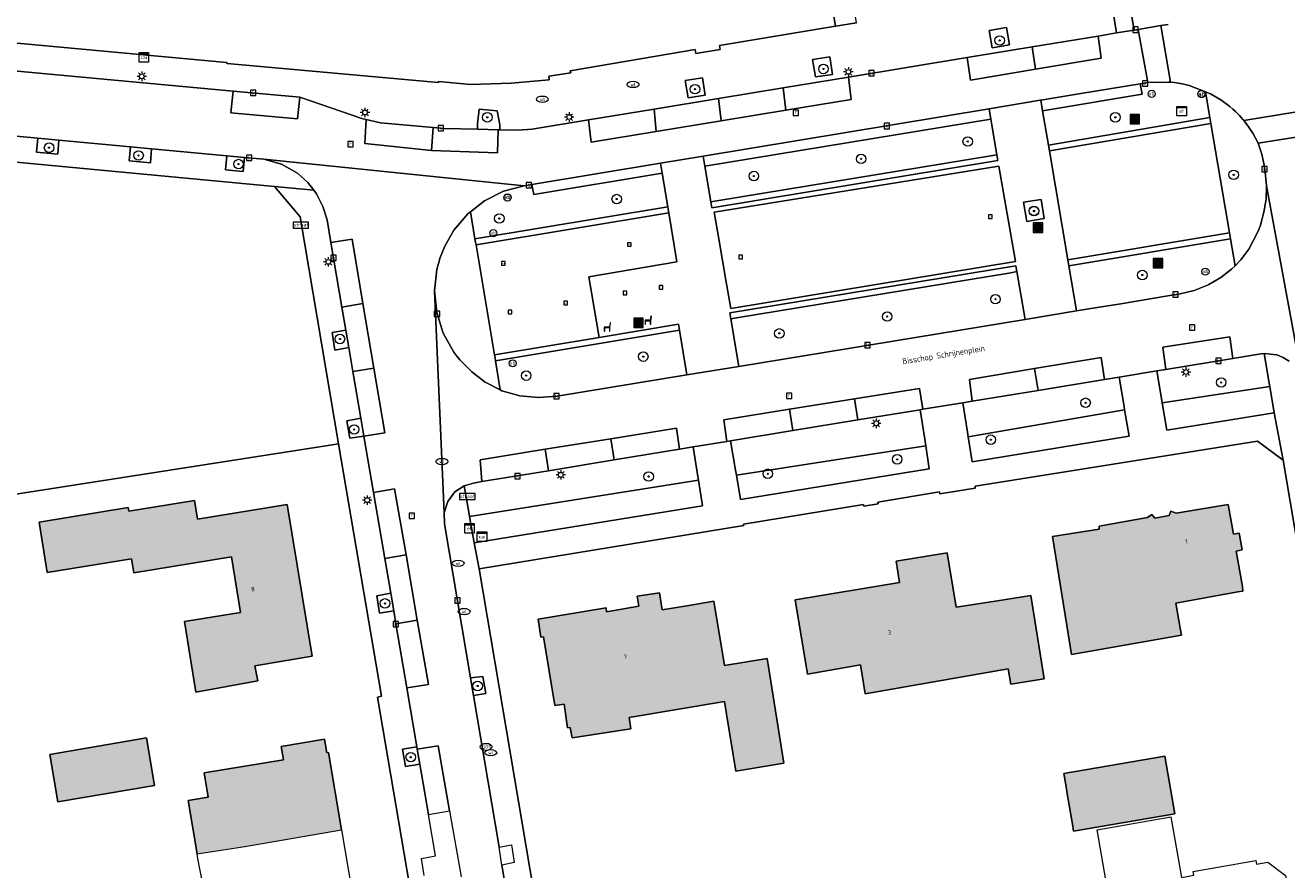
# Model space of a CAD drawing. Header units: metres. Extents: x 196496 to 197479, y 355250 to 356324.
# Tile 3 of 119: x 196688 to 196793, y 355506 to 355577. Entities that reach past the tile are written whole.
import ezdxf
from ezdxf.enums import TextEntityAlignment as Align

# ---------------------------------------------------------------- set-up
doc = ezdxf.new("R2010")
doc.units = ezdxf.units.M
doc.layers.get('0').update_dxf_attribs({"lineweight": 9})
for name, color, linetype, lineweight in [('B-WE-GR-BEPLANTING_CULTUUR_HEESTERS-GV', 251, 'Continuous', 9), ('B-WE-GR-BOOM-S', 251, 'Continuous', 9), ('B-WE-IE-MEUBILAIR_WEGMEUBILAIR-GV', 251, 'Continuous', 9), ('B-WE-IE-MEUBILAIR_WEGMEUBILAIR-S', 251, 'Continuous', 9), ('B-WE-IE-MEUBILAIR_WEGMEUBILAIR_VERKEERSBORD-S', 251, 'Continuous', 9), ('B-WE-KL-DATA-S', 251, 'Continuous', 9), ('B-WE-KL-ET_KAST-S', 251, 'Continuous', 9), ('B-WE-KL-ET_LS_OV_LICHTMAST-S', 251, 'Continuous', 9), ('B-WE-KL-GAS_PUT-S', 251, 'Continuous', 9), ('B-WE-KL-WATER-S', 251, 'Continuous', 9), ('B-WE-OG-BEBOUWING-GV', 251, 'Continuous', 9), ('B-WE-OG-BEBOUWING_HUISNUMMER-T35', 90, 'Continuous', 9), ('B-WE-OG-BEBOUWING_STRAATNAAM-T35', 130, 'Continuous', 9), ('B-WE-OG-TERREIN_CULTUURSCHEIDING-GV', 251, 'Continuous', 9), ('B-WE-OG-TERREIN_ERF-GV', 251, 'Continuous', 9), ('B-WE-RI-GWA_KOLK-S', 251, 'Continuous', 9), ('B-WE-RI-GWA_RIOOLPUT-S', 251, 'Continuous', 9), ('B-WE-VH-ONVERHARD-GV', 251, 'Continuous', 9), ('B-WE-VH-VERHARDING_ASFALT-GV', 251, 'Continuous', 9), ('B-WE-VH-VERHARDING_BETONSTRAATSTEEN-GV', 251, 'Continuous', 9), ('B-WE-VH-VERHARDING_HALFVERHARDING_GRIND-GV', 251, 'Continuous', 9), ('B-WE-VH-VERHARDING_OPEN-GV', 251, 'Continuous', 9), ('B-WE-VH-VERHARDING_STRAATBAKSTEEN-GV', 251, 'Continuous', 9), ('B-WE-VH-VERHARDING_TEGEL-GV', 251, 'Continuous', 9), ('B-WE-VH-VERHARDING_TEGEL_RUBBER-GV', 251, 'Continuous', 9), ('B-WE-VW-AFSLUITPAAL-S', 251, 'Continuous', 9)]:
    doc.layers.add(name, color=color, linetype=linetype, lineweight=lineweight)
doc.layers.add('X-XX-AL-PRESENTATIE_GEBOUW3-V', color=7, linetype='Continuous', lineweight=9, true_color=0xebe1d6)
doc.styles.add('NLCS-ISO', font='NLCS-ISO.ttf')
doc.styles.add('NLCS-ISO-ANNOTATIEF-T35', font='NLCS-ISO.ttf', dxfattribs={"height": 3.5})

# ---------------------------------------------------------------- blocks, each defined once
blk = doc.blocks.new('SIE-WEG_AFVALBAK-SO')
at = {"linetype": 'ByBlock', "lineweight": 18}
h = blk.add_hatch(color=0, dxfattribs=at)
h.dxf.hatch_style = 1
h.paths.add_polyline_path([(-1.5, -1.5), (1.5, -1.5), (1.5, 1.5), (-1.5, 1.5)])
at = {"color": 0, "linetype": 'ByBlock', "lineweight": 18}
for points in [[(-2, -2), (2, -2), (2, 2), (-2, 2)], [(-1.5, -1.5), (1.5, -1.5), (1.5, 1.5), (-1.5, 1.5)]]:
    blk.add_lwpolyline(points, close=True, dxfattribs=at)
blk = doc.blocks.new('SIE-WEG_VERKEERSBORD_STRAATNAAM-SO')
at = {"color": 0, "linetype": 'ByBlock', "lineweight": 18}
blk.add_lwpolyline([(-3.25, -1.25), (3.25, -1.25), (3.25, 1.25), (-3.25, 1.25)], close=True, dxfattribs=at)
at = {"color": 0, "linetype": 'ByBlock', "lineweight": 18, "style": 'NLCS-ISO'}
blk.add_text('straat', height=1.5, dxfattribs=at).set_placement((0, 0.15), align=Align.MIDDLE_CENTER)
blk = doc.blocks.new('SKL-DATA_SIGNAAL_CAIKAST-SO')
at = {"color": 0, "linetype": 'ByBlock', "lineweight": 18}
for points in [[(-2, 2), (2, 2), (2, 1.68), (-2, 1.68)], [(-2, 1.52), (2, 1.52), (2, -2), (-2, -2)]]:
    blk.add_lwpolyline(points, close=True, dxfattribs=at)
at = {"color": 0, "linetype": 'ByBlock', "lineweight": 18, "style": 'NLCS-ISO'}
blk.add_text('cai', height=1.5, dxfattribs=at).set_placement((0, 0), align=Align.MIDDLE_CENTER)
blk = doc.blocks.new('SKL-ET_KAST_ELEKTRA-SO')
at = {"color": 0, "linetype": 'ByBlock', "lineweight": 18}
for points in [[(-2, 2), (2, 2), (2, 1.68), (-2, 1.68)], [(-2, 1.52), (2, 1.52), (2, -2), (-2, -2)]]:
    blk.add_lwpolyline(points, close=True, dxfattribs=at)
at = {"color": 0, "linetype": 'ByBlock', "lineweight": 18, "style": 'NLCS-ISO'}
blk.add_text('et', height=1.5, dxfattribs=at).set_placement((0, 0), align=Align.MIDDLE_CENTER)
blk = doc.blocks.new('SKL-ET_OV_LICHTMAST-SO')
at = {"color": 0, "linetype": 'ByBlock', "lineweight": 18}
for points in [[(-1.25, 0), (-2, 0)], [(-1.41, 1.41), (-0.88, 0.88)], [(0, 2), (0, 1.25)], [(0.88, 0.88), (1.41, 1.41)], [(2, 0), (1.25, 0)], [(-1.41, -1.41), (-0.88, -0.88)], [(0, -1.25), (0, -2)], [(0.88, -0.88), (1.41, -1.41)]]:
    blk.add_lwpolyline(points, dxfattribs=at)
blk.add_circle((0, 0), 1, dxfattribs=at)
blk = doc.blocks.new('SIE-WEG_PAAL_VERKEERSBORD-SO')
at = {"color": 0, "linetype": 'ByBlock', "lineweight": 18}
blk.add_circle((0, 0), 1.5, dxfattribs=at)
at = {"color": 0, "linetype": 'ByBlock', "lineweight": 18, "style": 'NLCS-ISO'}
blk.add_text('vb', height=1.5, dxfattribs=at).set_placement((0, 0.13), align=Align.MIDDLE_CENTER)
blk = doc.blocks.new('SVW-AFSLUITPAAL-SO')
at = {"lineweight": 18}
blk.add_circle((0, 0), 1.5, dxfattribs=at)
at = {"lineweight": 18, "style": 'NLCS-ISO'}
blk.add_text('af', height=1.8, dxfattribs=at).set_placement((0, 0), align=Align.MIDDLE_CENTER)
blk = doc.blocks.new('SRI-PUT_INSPECTIEPUT_RIOOLPUT-SO')
at = {"color": 0, "linetype": 'ByBlock', "lineweight": 18}
blk.add_lwpolyline([(-1.12, -1.12), (1.12, -1.12), (1.12, 1.12), (-1.12, 1.12)], close=True, dxfattribs=at)
at = {"color": 0, "linetype": 'ByBlock', "lineweight": 18, "style": 'NLCS-ISO'}
blk.add_text('r', height=1.5, dxfattribs=at).set_placement((0, 0.28), align=Align.MIDDLE_CENTER)
blk = doc.blocks.new('SKL-WATER_WATERLEIDINGPUT-SO')
at = {"color": 0, "linetype": 'ByBlock', "lineweight": 18}
blk.add_ellipse((0, 0), major_axis=(2.5, 0), ratio=0.54, dxfattribs=at)
at = {"color": 0, "linetype": 'ByBlock', "lineweight": 18, "style": 'NLCS-ISO'}
blk.add_text('wl', height=1.5, dxfattribs=at).set_placement((0, 0), align=Align.MIDDLE_CENTER)
blk = doc.blocks.new('SRI-KOLK-SO')
at = {"color": 0, "linetype": 'ByBlock', "lineweight": 18}
blk.add_lwpolyline([(-1.125, -1.125), (1.125, -1.125), (1.125, 1.125), (-1.125, 1.125)], close=True, dxfattribs=at)
at = {"color": 0, "linetype": 'ByBlock', "lineweight": 18, "style": 'NLCS-ISO'}
blk.add_text('k', height=1.5, dxfattribs=at).set_placement((0, 0), align=Align.MIDDLE_CENTER)
blk = doc.blocks.new('SKL-GAS_PUT-SO')
at = {"color": 0, "linetype": 'ByBlock', "lineweight": 18}
blk.add_ellipse((0, 0), major_axis=(2.5, 0), ratio=0.601255, dxfattribs=at)
at = {"color": 0, "linetype": 'ByBlock', "lineweight": 18, "style": 'NLCS-ISO'}
blk.add_text('gas', height=1.8, dxfattribs=at).set_placement((0.12, 0.3), align=Align.MIDDLE_CENTER)
blk = doc.blocks.new('SIE-WEG_SPEELTOESTEL-SO')
at = {"flags": 128}
blk.add_lwpolyline([(-0.75, -0.75), (0.75, -0.75), (0.75, 0.75), (-0.75, 0.75)], close=True, dxfattribs=at)
at = {"style": 'NLCS-ISO'}
blk.add_text('SPT', height=0.45, dxfattribs=at).set_placement((0, 0), align=Align.MIDDLE_CENTER)
blk = doc.blocks.new('SIE-WEG_ZITBANK-SO')
at = {"color": 0, "linetype": 'ByBlock', "lineweight": 18}
blk.add_lwpolyline([(-0.91, -1.63), (-0.91, -0.2), (1.09, -0.2), (1.09, -1.63), (1.29, -1.63), (1.29, -0.21), (1.54, 1.78), (1.33, 1.78), (1.11, 0), (-1.11, 0), (-1.11, -1.63)], close=True, dxfattribs=at)
blk = doc.blocks.new('SGR-BOOM_01-SO')
at = {"linetype": 'ByBlock', "lineweight": 18}
h = blk.add_hatch(color=0, dxfattribs=at)
h.dxf.hatch_style = 1
edge = h.paths.add_edge_path()
edge.add_arc((0, 0), 0.25, 0, 360)
at = {"color": 0, "linetype": 'ByBlock', "lineweight": 18}
for radius in [2, 0.25]:
    blk.add_circle((0, 0), radius, dxfattribs=at)

msp = doc.modelspace()

# ---------------------------------------------------------------- hatches: boundary and pattern name
at = {"layer": 'X-XX-AL-PRESENTATIE_GEBOUW3-V'}
for points in [[(196701.873, 355520.652), (196707.059, 355521.59), (196706.828, 355522.867), (196711.642, 355523.663), (196709.534, 355536.418), (196701.993, 355535.173), (196701.74, 355536.734), (196696.236, 355535.839), (196696.186, 355536.148), (196688.697, 355534.931), (196689.385, 355530.699), (196696.471, 355531.851), (196696.662, 355530.678), (196704.86, 355532.01), (196705.618, 355527.343), (196700.91, 355526.578)], [(196784.627, 355525.44), (196784.525, 355526.025), (196784.159, 355528.132), (196789.357, 355529.064), (196789.784, 355529.141), (196789.734, 355529.529), (196789.226, 355532.5), (196789.717, 355532.592), (196789.463, 355534.01), (196788.99, 355533.925), (196788.54, 355536.418), (196784.167, 355535.689), (196783.738, 355535.857), (196783.578, 355535.482), (196782.391, 355535.272), (196782.119, 355535.578), (196781.777, 355535.307), (196777.703, 355534.585), (196777.722, 355534.348), (196773.799, 355533.713), (196775.401, 355523.817)], [(196769.179, 355528.326), (196765.699, 355527.778), (196764.946, 355532.355), (196760.665, 355531.658), (196760.935, 355529.858), (196752.189, 355528.412), (196753.223, 355522.159), (196757.659, 355522.932), (196758.055, 355520.502), (196770.078, 355522.605), (196770.281, 355521.33), (196773.102, 355521.775), (196771.963, 355528.764)], [(196746.423, 355518.797), (196747.193, 355514.014), (196751.227, 355514.679), (196749.825, 355523.49), (196746.251, 355522.89), (196745.365, 355528.28), (196743.092, 355527.907), (196741.026, 355527.567), (196740.789, 355529.001), (196738.914, 355528.699), (196739.067, 355527.874), (196736.342, 355527.402), (196736.305, 355527.727), (196730.606, 355526.786), (196730.841, 355525.279), (196731.054, 355525.303), (196732.003, 355519.527), (196732.778, 355519.649), (196733.082, 355517.662), (196733.298, 355517.676), (196733.455, 355516.811), (196738.391, 355517.567), (196738.239, 355518.509), (196746.251, 355519.864)], [(196690.283, 355511.438), (196698.392, 355512.824), (196697.711, 355516.807), (196689.602, 355515.421)], [(196714.099, 355509.099), (196713.015, 355515.573), (196712.852, 355515.546), (196712.659, 355516.699), (196709.028, 355516.09), (196709.214, 355514.98), (196702.55, 355513.863), (196702.892, 355511.821), (196701.221, 355511.541), (196701.971, 355507.063), (196705.972, 355507.699)], [(196775.491, 355509.406), (196775.565, 355508.971), (196784.053, 355510.421), (196783.224, 355515.269), (196774.736, 355513.819), (196774.954, 355512.545), (196774.998, 355512.284)]]:
    msp.add_hatch(color=256, dxfattribs=at).paths.add_polyline_path(points)

# ---------------------------------------------------------------- linework, layer by layer
at = {"layer": 'B-WE-GR-BEPLANTING_CULTUUR_HEESTERS-GV', "flags": 128}
for points in [[(196789.494, 355569.073), (196789.164, 355569.408), (196788.933, 355569.623), (196788.694, 355569.829), (196787.912, 355570.41), (196787.07, 355570.899), (196786.636, 355571.067), (196786.996, 355568.9), (196787.078, 355568.407), (196788.646, 355559.215), (196788.731, 355558.722), (196789.12, 355556.461), (196789.611, 355556.957), (196790.274, 355557.857), (196790.959, 355559.143), (196791.108, 355559.502), (196791.243, 355559.866), (196791.548, 355560.95), (196791.719, 355562.062), (196791.754, 355563.188), (196791.652, 355564.31), (196791.561, 355564.903), (196791.365, 355565.837), (196791.07, 355566.744), (196790.607, 355567.609), (196790.052, 355568.417), (196789.843, 355568.675), (196789.781, 355568.752)], [(196773.535, 355566.107), (196787.078, 355568.407), (196786.996, 355568.9), (196773.452, 355566.6)], [(196769.12, 355565.784), (196768.628, 355565.7), (196745.601, 355561.913), (196745.108, 355561.83), (196745.191, 355561.339), (196769.205, 355565.288)], [(196721.911, 355554.344), (196722.09, 355552.542), (196722.639, 355550.801), (196723.536, 355549.211), (196723.782, 355548.881), (196724.041, 355548.561), (196725.03, 355547.551), (196726.154, 355546.695), (196727.412, 355546.043), (196727.028, 355548.472), (196726.989, 355548.718), (196726.946, 355548.99), (196725.387, 355558.227), (196725.354, 355558.42), (196725.302, 355558.72), (196724.911, 355560.985), (196724.693, 355560.815), (196723.529, 355559.453), (196722.759, 355558.114), (196722.374, 355557.148), (196722.102, 355556.145)], [(196725.387, 355558.227), (196741.568, 355560.915), (196741.485, 355561.408), (196725.302, 355558.72), (196725.354, 355558.42)], [(196788.646, 355559.215), (196775.078, 355556.957), (196775.161, 355556.464), (196788.731, 355558.722)], [(196770.793, 355555.966), (196770.709, 355556.455), (196746.689, 355552.503), (196746.773, 355552.008), (196747.266, 355552.091), (196770.301, 355555.881)], [(196735.73, 355550.434), (196726.946, 355548.99), (196726.989, 355548.718), (196727.028, 355548.472), (196741.97, 355550.971), (196742.462, 355551.054), (196742.379, 355551.546)], [(196792.405, 355544.11), (196792.038, 355546.323), (196782.996, 355544.94), (196783.379, 355542.653)], [(196779.848, 355544.374), (196766.713, 355542.104), (196767.054, 355539.987), (196780.217, 355542.147)], [(196763.148, 355541.332), (196747.25, 355538.867), (196747.591, 355536.819), (196763.44, 355539.403)], [(196725.231, 355533.196), (196744.408, 355536.306), (196744.069, 355538.459), (196724.851, 355535.399)]]:
    msp.add_lwpolyline(points, close=True, dxfattribs=at)
at = {"layer": 'B-WE-IE-MEUBILAIR_WEGMEUBILAIR-GV', "flags": 128}
for points in [[(196779.162, 355576.013), (196780.662, 355576.26), (196780.325, 355578.166), (196778.871, 355577.931)], [(196770.175, 355575.005), (196769.931, 355576.468), (196768.481, 355576.226), (196768.727, 355574.776)], [(196755.311, 355572.535), (196755.097, 355574.01), (196753.636, 355573.771), (196753.882, 355572.317)], [(196744.639, 355570.794), (196744.412, 355572.256), (196742.963, 355572.014), (196743.196, 355570.565)], [(196727.238, 355567.889), (196727.389, 355567.885), (196727.393, 355568.294), (196727.177, 355569.477), (196725.651, 355569.626), (196725.522, 355568.37), (196725.509, 355567.93)], [(196690.373, 355567.005), (196688.586, 355567.171), (196688.493, 355565.997), (196690.263, 355565.829)], [(196698.152, 355566.283), (196696.391, 355566.446), (196696.267, 355565.271), (196698.049, 355565.109)], [(196705.954, 355565.558), (196704.468, 355565.696), (196704.359, 355564.516), (196705.83, 355564.381)], [(196714.466, 355551.041), (196713.302, 355550.85), (196713.544, 355549.38), (196714.714, 355549.587)], [(196715.723, 355543.659), (196714.546, 355543.43), (196714.798, 355541.97), (196715.98, 355542.154)], [(196718.479, 355527.48), (196718.226, 355528.964), (196717.047, 355528.747), (196717.286, 355527.288)], [(196725.174, 355520.376), (196726.207, 355520.525), (196725.964, 355521.96), (196724.925, 355521.859)], [(196720.459, 355515.855), (196720.423, 355516.065), (196719.226, 355515.852), (196719.478, 355514.395), (196720.673, 355514.596)]]:
    msp.add_lwpolyline(points, close=True, dxfattribs=at)
at = {"layer": 'B-WE-OG-BEBOUWING-GV', "flags": 128}
for points in [[(196701.873, 355520.652), (196707.059, 355521.59), (196706.828, 355522.867), (196711.642, 355523.663), (196709.534, 355536.418), (196701.993, 355535.173), (196701.74, 355536.734), (196696.236, 355535.839), (196696.186, 355536.148), (196688.697, 355534.931), (196689.385, 355530.699), (196696.471, 355531.851), (196696.662, 355530.678), (196704.86, 355532.01), (196705.618, 355527.343), (196700.91, 355526.578)], [(196784.627, 355525.44), (196784.525, 355526.025), (196784.159, 355528.132), (196789.357, 355529.064), (196789.784, 355529.141), (196789.734, 355529.529), (196789.226, 355532.5), (196789.717, 355532.592), (196789.463, 355534.01), (196788.99, 355533.925), (196788.54, 355536.418), (196784.167, 355535.689), (196783.738, 355535.857), (196783.578, 355535.482), (196782.391, 355535.272), (196782.119, 355535.578), (196781.777, 355535.307), (196777.703, 355534.585), (196777.722, 355534.348), (196773.799, 355533.713), (196775.401, 355523.817)], [(196769.179, 355528.326), (196765.699, 355527.778), (196764.946, 355532.355), (196760.665, 355531.658), (196760.935, 355529.858), (196752.189, 355528.412), (196753.223, 355522.159), (196757.659, 355522.932), (196758.055, 355520.502), (196770.078, 355522.605), (196770.281, 355521.33), (196773.102, 355521.775), (196771.963, 355528.764)], [(196746.423, 355518.797), (196747.193, 355514.014), (196751.227, 355514.679), (196749.825, 355523.49), (196746.251, 355522.89), (196745.365, 355528.28), (196743.092, 355527.907), (196741.026, 355527.567), (196740.789, 355529.001), (196738.914, 355528.699), (196739.067, 355527.874), (196736.342, 355527.402), (196736.305, 355527.727), (196730.606, 355526.786), (196730.841, 355525.279), (196731.054, 355525.303), (196732.003, 355519.527), (196732.778, 355519.649), (196733.082, 355517.662), (196733.298, 355517.676), (196733.455, 355516.811), (196738.391, 355517.567), (196738.239, 355518.509), (196746.251, 355519.864)], [(196690.283, 355511.438), (196698.392, 355512.824), (196697.711, 355516.807), (196689.602, 355515.421)], [(196714.099, 355509.099), (196713.015, 355515.573), (196712.852, 355515.546), (196712.659, 355516.699), (196709.028, 355516.09), (196709.214, 355514.98), (196702.55, 355513.863), (196702.892, 355511.821), (196701.221, 355511.541), (196701.971, 355507.063), (196705.972, 355507.699)], [(196775.491, 355509.406), (196775.565, 355508.971), (196784.053, 355510.421), (196783.224, 355515.269), (196774.736, 355513.819), (196774.954, 355512.545), (196774.998, 355512.284)]]:
    msp.add_lwpolyline(points, close=True, dxfattribs=at)
at = {"layer": 'B-WE-OG-TERREIN_CULTUURSCHEIDING-GV', "flags": 128}
for points in [[(196783.691, 355571.874), (196783.526, 355571.889), (196781.797, 355571.852), (196781.143, 355571.744), (196781.325, 355570.869), (196772.966, 355569.478), (196773.452, 355566.6), (196786.996, 355568.9), (196786.636, 355571.067), (196785.256, 355571.602), (196784.81, 355571.712), (196784.359, 355571.797), (196784.035, 355571.843)], [(196768.612, 355568.763), (196744.606, 355564.815), (196745.108, 355561.83), (196745.601, 355561.913), (196768.628, 355565.7), (196769.12, 355565.784)], [(196679.341, 355565.857), (196679.417, 355565.588), (196684.404, 355536.907), (196713.139, 355541.4), (196713.853, 355541.519), (196710.62, 355560.562), (196708.472, 355563.122)], [(196741.012, 355564.232), (196730.231, 355562.443), (196730.079, 355563.288), (196729.437, 355563.182), (196727.708, 355562.715), (196726.105, 355561.916), (196724.911, 355560.985), (196725.302, 355558.72), (196741.485, 355561.408)], [(196777.532, 355552.951), (196779.522, 355553.278), (196783.308, 355553.899), (196784.512, 355554.097), (196785.689, 355554.379), (196786.813, 355554.827), (196786.929, 355554.884), (196787.918, 355555.463), (196788.825, 355556.162), (196789.12, 355556.461), (196788.731, 355558.722), (196775.161, 355556.464), (196775.801, 355552.667)], [(196747.448, 355548.012), (196771.485, 355551.959), (196770.793, 355555.966), (196770.301, 355555.881), (196747.266, 355552.091), (196746.773, 355552.008)], [(196727.412, 355546.043), (196727.554, 355545.969), (196729.07, 355545.535), (196730.638, 355545.388), (196732.209, 355545.51), (196743.1, 355547.298), (196742.462, 355551.054), (196741.97, 355550.971), (196727.028, 355548.472)], [(196791.991, 355546.604), (196791.576, 355549.098), (196791.277, 355549.067), (196788.944, 355548.684), (196783.299, 355547.757), (196782.544, 355547.633), (196782.962, 355545.143), (196782.996, 355544.94), (196792.038, 355546.323)], [(196766.253, 355544.958), (196766.654, 355542.473), (196766.713, 355542.104), (196779.848, 355544.374), (196779.805, 355544.632), (196779.393, 355547.116), (196778.166, 355546.915), (196772.59, 355545.999), (196767.049, 355545.089)], [(196762.687, 355544.373), (196757.45, 355543.513), (196751.995, 355542.617), (196746.768, 355541.759), (196747.18, 355539.289), (196747.25, 355538.867), (196763.148, 355541.332), (196763.064, 355541.888)], [(196737.001, 355540.155), (196731.486, 355539.25), (196725.886, 355538.33), (196725.178, 355538.214), (196724.403, 355537.991), (196724.817, 355535.594), (196724.851, 355535.399), (196744.069, 355538.459), (196744.019, 355538.775), (196743.63, 355541.244), (196742.476, 355541.055)]]:
    msp.add_lwpolyline(points, close=True, dxfattribs=at)
at = {"layer": 'B-WE-OG-TERREIN_ERF-GV', "flags": 128}
for points in [[(196663.793, 355577.295), (196704.441, 355573.529), (196704.484, 355573.449), (196722.21, 355571.864), (196722.267, 355571.933), (196724.913, 355571.691), (196728.342, 355571.792), (196731.525, 355572.081), (196731.503, 355572.371), (196733.353, 355572.674), (196733.302, 355572.834), (196743.791, 355574.617), (196743.85, 355574.298), (196745.888, 355574.632), (196745.833, 355574.948), (196755.583, 355576.571), (196752.24, 355595.876)], [(196685.121, 355457.607), (196695.415, 355454.512), (196698.771, 355453.559), (196704.754, 355452.059), (196712.69, 355450.188), (196725.351, 355447.774), (196726.373, 355447.771), (196727.327, 355448.138), (196727.731, 355448.45), (196728.061, 355448.839), (196728.537, 355449.736), (196728.793, 355450.761), (196728.762, 355451.817), (196717.117, 355520.232), (196717.454, 355520.302), (196713.853, 355541.519), (196713.139, 355541.4), (196684.404, 355536.907)], [(196797.221, 355516.181), (196793.151, 355540.122), (196791.01, 355541.732), (196767.291, 355537.939), (196767.287, 355537.789), (196764.337, 355537.313), (196764.31, 355537.461), (196759.133, 355536.618), (196759.145, 355536.462), (196757.946, 355536.275), (196757.921, 355536.419), (196747.849, 355534.768), (196747.872, 355534.638), (196725.65, 355531.012), (196731.238, 355497.901), (196733.766, 355482.864), (196739.527, 355447.585), (196741.529, 355445.872), (196745.503, 355445.688), (196755.083, 355445.546), (196764.783, 355445.587), (196774.761, 355446.109), (196784.364, 355447.19), (196794.177, 355448.736)]]:
    msp.add_lwpolyline(points, dxfattribs=at)
for points in [[(196701.873, 355520.652), (196700.91, 355526.578), (196705.618, 355527.343), (196704.86, 355532.01), (196696.662, 355530.678), (196696.471, 355531.851), (196689.385, 355530.699), (196688.697, 355534.931), (196696.186, 355536.148), (196696.236, 355535.839), (196701.74, 355536.734), (196701.993, 355535.173), (196709.534, 355536.418), (196711.642, 355523.663), (196706.828, 355522.867), (196707.059, 355521.59)], [(196784.525, 355526.025), (196784.627, 355525.44), (196775.401, 355523.817), (196773.799, 355533.713), (196777.722, 355534.348), (196777.703, 355534.585), (196781.777, 355535.307), (196782.119, 355535.578), (196782.391, 355535.272), (196783.578, 355535.482), (196783.738, 355535.857), (196784.167, 355535.689), (196788.54, 355536.418), (196788.99, 355533.925), (196789.463, 355534.01), (196789.717, 355532.592), (196789.226, 355532.5), (196789.734, 355529.529), (196789.784, 355529.141), (196789.357, 355529.064), (196784.159, 355528.132)], [(196770.078, 355522.605), (196758.055, 355520.502), (196757.659, 355522.932), (196753.223, 355522.159), (196752.189, 355528.412), (196760.935, 355529.858), (196760.665, 355531.658), (196764.946, 355532.355), (196765.699, 355527.778), (196769.179, 355528.326), (196771.963, 355528.764), (196773.102, 355521.775), (196770.281, 355521.33)], [(196746.251, 355522.89), (196749.825, 355523.49), (196751.227, 355514.679), (196747.193, 355514.014), (196746.423, 355518.797), (196746.251, 355519.864), (196738.239, 355518.509), (196738.391, 355517.567), (196733.455, 355516.811), (196733.298, 355517.676), (196733.082, 355517.662), (196732.778, 355519.649), (196732.003, 355519.527), (196731.054, 355525.303), (196730.841, 355525.279), (196730.606, 355526.786), (196736.305, 355527.727), (196736.342, 355527.402), (196739.067, 355527.874), (196738.914, 355528.699), (196740.789, 355529.001), (196741.026, 355527.567), (196743.092, 355527.907), (196745.365, 355528.28)], [(196689.602, 355515.421), (196697.711, 355516.807), (196698.392, 355512.824), (196690.283, 355511.438)], [(196701.971, 355507.063), (196701.221, 355511.541), (196702.892, 355511.821), (196702.55, 355513.863), (196709.214, 355514.98), (196709.028, 355516.09), (196712.659, 355516.699), (196712.852, 355515.546), (196713.015, 355515.573), (196714.099, 355509.099), (196715.236, 355502.312), (196706.875, 355500.912), (196703.262, 355500.378), (196702.01, 355506.831)], [(196774.736, 355513.819), (196783.224, 355515.269), (196784.053, 355510.421), (196775.565, 355508.971), (196775.491, 355509.406), (196774.998, 355512.284), (196774.954, 355512.545)], [(196777.536, 355509.088), (196783.728, 355510.171), (196784.616, 355505.094), (196785.661, 355505.277), (196785.604, 355505.6), (196790.872, 355506.521), (196790.928, 355506.198), (196791.882, 355506.365), (196793.365, 355505.259), (196793.532, 355504.305), (196793.818, 355504.355), (196794.732, 355499.132), (196794.411, 355499.076), (196794.586, 355498.074), (196793.556, 355496.693), (196792.599, 355496.526), (196792.653, 355496.214), (196787.419, 355495.298), (196787.378, 355495.53), (196786.983, 355497.793), (196784.852, 355497.42), (196784.504, 355497.359), (196783.406, 355503.636), (196778.636, 355502.802)]]:
    msp.add_lwpolyline(points, close=True, dxfattribs=at)
at = {"layer": 'B-WE-VH-ONVERHARD-GV', "flags": 128}
for points in [[(196779.162, 355576.013), (196780.662, 355576.26), (196780.325, 355578.166), (196778.871, 355577.931)], [(196770.175, 355575.005), (196769.931, 355576.468), (196768.481, 355576.226), (196768.727, 355574.776)], [(196755.311, 355572.535), (196755.097, 355574.01), (196753.636, 355573.771), (196753.882, 355572.317)], [(196744.639, 355570.794), (196744.412, 355572.256), (196742.963, 355572.014), (196743.196, 355570.565)], [(196727.389, 355567.885), (196727.393, 355568.294), (196727.177, 355569.477), (196725.651, 355569.626), (196725.522, 355568.37), (196725.509, 355567.93), (196727.238, 355567.889)], [(196690.373, 355567.005), (196688.586, 355567.171), (196688.493, 355565.997), (196690.263, 355565.829)], [(196698.152, 355566.283), (196696.391, 355566.446), (196696.267, 355565.271), (196698.049, 355565.109)], [(196705.954, 355565.558), (196704.468, 355565.696), (196704.359, 355564.516), (196705.83, 355564.381)], [(196773.088, 355560.43), (196772.834, 355562.022), (196771.367, 355561.794), (196771.64, 355560.179)], [(196714.466, 355551.041), (196713.302, 355550.85), (196713.544, 355549.38), (196714.714, 355549.587)], [(196715.723, 355543.659), (196714.546, 355543.43), (196714.798, 355541.97), (196715.98, 355542.154)], [(196718.226, 355528.964), (196717.047, 355528.747), (196717.286, 355527.288), (196718.479, 355527.48)], [(196724.925, 355521.859), (196725.174, 355520.376), (196726.207, 355520.525), (196725.964, 355521.96)], [(196720.459, 355515.855), (196720.423, 355516.065), (196719.226, 355515.852), (196719.478, 355514.395), (196720.673, 355514.596)]]:
    msp.add_lwpolyline(points, close=True, dxfattribs=at)
at = {"layer": 'B-WE-VH-VERHARDING_ASFALT-GV', "flags": 128}
for points in [[(196783.511, 355576.736), (196782.875, 355576.629), (196783.691, 355571.874), (196784.035, 355571.843), (196784.359, 355571.797), (196784.81, 355571.712), (196785.256, 355571.602), (196786.636, 355571.067), (196787.07, 355570.899), (196787.912, 355570.41), (196788.694, 355569.829), (196788.933, 355569.623), (196789.164, 355569.408), (196789.494, 355569.073), (196789.781, 355568.752), (196789.843, 355568.675), (196797.222, 355569.876)], [(196681.969, 355567.785), (196688.586, 355567.171), (196690.373, 355567.005), (196696.391, 355566.446), (196698.152, 355566.283), (196704.468, 355565.696), (196705.954, 355565.558), (196707.584, 355565.407), (196729.437, 355563.182), (196730.079, 355563.288), (196740.87, 355565.075), (196744.462, 355565.67), (196768.462, 355569.644), (196772.757, 355570.355), (196772.817, 355570.365), (196776.169, 355570.92), (196781.143, 355571.744), (196781.797, 355571.852), (196780.992, 355576.314), (196780.662, 355576.26), (196779.162, 355576.013), (196777.615, 355575.758), (196777.873, 355573.895), (196772.353, 355572.968), (196766.919, 355572.056), (196766.635, 355573.95), (196756.661, 355572.307), (196756.885, 355570.424), (196751.392, 355569.52), (196745.982, 355568.63), (196740.517, 355567.731), (196735.045, 355566.831), (196734.822, 355568.709), (196730.098, 355567.931), (196728.903, 355567.848), (196727.389, 355567.885), (196727.238, 355567.889), (196727.188, 355565.932), (196721.657, 355566.143), (196716.05, 355566.731), (196716.169, 355568.738), (196715.789, 355568.82), (196710.672, 355570.604), (196710.588, 355570.612), (196710.386, 355568.792), (196704.788, 355569.317), (196705.001, 355571.128), (196686.584, 355572.83)], [(196797.589, 355567.794), (196791.07, 355566.744), (196791.365, 355565.837), (196791.561, 355564.903), (196791.652, 355564.31), (196791.754, 355563.188), (196794.806, 355546.619)], [(196728.464, 355500.805), (196727.569, 355506.133), (196727.318, 355507.622), (196725.174, 355520.376), (196724.925, 355521.859), (196722.752, 355534.783), (196722.718, 355535.724), (196721.911, 355554.344), (196722.102, 355556.145), (196722.374, 355557.148), (196722.759, 355558.114), (196723.529, 355559.453), (196724.693, 355560.815), (196724.911, 355560.985), (196726.105, 355561.916), (196727.708, 355562.715), (196729.437, 355563.182), (196707.584, 355565.407), (196709.053, 355564.992), (196710.387, 355564.251), (196711.275, 355563.459), (196711.76, 355562.813), (196711.99, 355562.507), (196712.537, 355561.447), (196712.888, 355560.307), (196713.21, 355558.414), (196714.977, 355558.708), (196715.898, 355553.284), (196716.819, 355547.861), (196717.74, 355542.439), (196715.98, 355542.154), (196716.787, 355537.413), (196718.555, 355537.737), (196719.515, 355532.173), (196720.459, 355526.704), (196721.392, 355521.299), (196719.579, 355521.021), (196720.423, 355516.065), (196720.459, 355515.855), (196722.204, 355516.147), (196723.163, 355510.692), (196724.141, 355505.13)], [(196794.806, 355546.619), (196791.754, 355563.188), (196791.719, 355562.062), (196791.548, 355560.95), (196791.243, 355559.866), (196791.108, 355559.502), (196790.959, 355559.143), (196790.274, 355557.857), (196789.611, 355556.957), (196789.12, 355556.461), (196788.825, 355556.162), (196787.918, 355555.463), (196786.929, 355554.884), (196786.813, 355554.827), (196785.689, 355554.379), (196784.512, 355554.097), (196783.308, 355553.899), (196779.522, 355553.278), (196777.532, 355552.951), (196775.801, 355552.667), (196775.799, 355552.667), (196771.485, 355551.959), (196747.448, 355548.012), (196743.1, 355547.298), (196732.209, 355545.51), (196730.638, 355545.388), (196729.07, 355545.535), (196727.554, 355545.969), (196727.412, 355546.043), (196726.154, 355546.695), (196725.03, 355547.551), (196724.041, 355548.561), (196723.782, 355548.881), (196723.536, 355549.211), (196722.639, 355550.801), (196722.09, 355552.542), (196721.911, 355554.344), (196722.718, 355535.724), (196723.014, 355536.677), (196723.617, 355537.472), (196724.403, 355537.991), (196725.178, 355538.214), (196725.886, 355538.33), (196725.734, 355540.173), (196731.197, 355541.05), (196736.714, 355541.937), (196742.216, 355542.82), (196742.476, 355541.055), (196743.63, 355541.244), (196746.452, 355541.707), (196746.183, 355543.53), (196751.708, 355544.413), (196757.167, 355545.285), (196762.612, 355546.155), (196762.893, 355544.407), (196766.253, 355544.958), (196767.049, 355545.089), (196766.823, 355546.9), (196772.282, 355547.822), (196777.865, 355548.764), (196778.166, 355546.915), (196779.393, 355547.116), (196782.544, 355547.633), (196783.299, 355547.757), (196783.063, 355549.632), (196788.671, 355550.496), (196788.944, 355548.684), (196791.277, 355549.067), (196791.576, 355549.098), (196792.636, 355548.974), (196793.163, 355548.765), (196793.651, 355548.457)]]:
    msp.add_lwpolyline(points, dxfattribs=at)
for points in [[(196777.615, 355575.758), (196772.09, 355574.848), (196772.353, 355572.968), (196777.873, 355573.895)], [(196772.353, 355572.968), (196772.09, 355574.848), (196766.635, 355573.95), (196766.919, 355572.056)], [(196751.165, 355571.401), (196751.392, 355569.52), (196756.885, 355570.424), (196756.661, 355572.307)], [(196705.001, 355571.128), (196704.788, 355569.317), (196710.386, 355568.792), (196710.588, 355570.612)], [(196745.982, 355568.63), (196745.74, 355570.508), (196740.335, 355569.617), (196740.517, 355567.731)], [(196751.392, 355569.52), (196751.165, 355571.401), (196745.74, 355570.508), (196745.982, 355568.63)], [(196740.335, 355569.617), (196734.822, 355568.709), (196735.045, 355566.831), (196740.517, 355567.731)], [(196721.657, 355566.143), (196721.779, 355568.08), (196717.377, 355568.477), (196716.169, 355568.738), (196716.05, 355566.731)], [(196727.238, 355567.889), (196725.509, 355567.93), (196722.672, 355567.999), (196721.779, 355568.08), (196721.657, 355566.143), (196727.188, 355565.932)], [(196714.133, 355552.998), (196715.898, 355553.284), (196714.977, 355558.708), (196713.21, 355558.414)], [(196715.898, 355553.284), (196714.133, 355552.998), (196714.466, 355551.041), (196714.714, 355549.587), (196715.056, 355547.576), (196716.819, 355547.861)], [(196783.299, 355547.757), (196788.944, 355548.684), (196788.671, 355550.496), (196783.063, 355549.632)], [(196778.166, 355546.915), (196777.865, 355548.764), (196772.282, 355547.822), (196772.59, 355545.999)], [(196716.819, 355547.861), (196715.056, 355547.576), (196715.723, 355543.659), (196715.98, 355542.154), (196717.74, 355542.439)], [(196772.282, 355547.822), (196766.823, 355546.9), (196767.049, 355545.089), (196772.59, 355545.999)], [(196757.45, 355543.513), (196762.687, 355544.373), (196762.893, 355544.407), (196762.612, 355546.155), (196757.167, 355545.285)], [(196751.708, 355544.413), (196751.995, 355542.617), (196757.45, 355543.513), (196757.167, 355545.285)], [(196751.708, 355544.413), (196746.183, 355543.53), (196746.452, 355541.707), (196746.768, 355541.759), (196751.995, 355542.617)], [(196736.714, 355541.937), (196731.197, 355541.05), (196731.486, 355539.25), (196737.001, 355540.155)], [(196742.476, 355541.055), (196742.216, 355542.82), (196736.714, 355541.937), (196737.001, 355540.155)], [(196731.486, 355539.25), (196731.197, 355541.05), (196725.734, 355540.173), (196725.886, 355538.33)], [(196716.787, 355537.413), (196717.732, 355531.865), (196719.515, 355532.173), (196718.555, 355537.737)], [(196718.664, 355526.394), (196720.459, 355526.704), (196719.515, 355532.173), (196717.732, 355531.865), (196718.226, 355528.964), (196718.479, 355527.48)], [(196718.664, 355526.394), (196719.579, 355521.021), (196721.392, 355521.299), (196720.459, 355526.704)], [(196721.391, 355510.381), (196723.163, 355510.692), (196722.204, 355516.147), (196720.459, 355515.855), (196720.673, 355514.596)]]:
    msp.add_lwpolyline(points, close=True, dxfattribs=at)
at = {"layer": 'B-WE-VH-VERHARDING_BETONSTRAATSTEEN-GV', "flags": 128}
msp.add_lwpolyline([(196781.797, 355571.852), (196783.526, 355571.889), (196783.691, 355571.874), (196782.875, 355576.629), (196780.992, 355576.314)], close=True, dxfattribs=at)
at = {"layer": 'B-WE-VH-VERHARDING_HALFVERHARDING_GRIND-GV', "flags": 128}
msp.add_lwpolyline([(196788.646, 355559.215), (196787.078, 355568.407), (196773.535, 355566.107), (196775.078, 355556.957)], close=True, dxfattribs=at)
at = {"layer": 'B-WE-VH-VERHARDING_OPEN-GV', "flags": 128}
msp.add_lwpolyline([(196757.327, 355576.862), (196754.177, 355596.179), (196752.24, 355595.876), (196755.583, 355576.571)], close=True, dxfattribs=at)
at = {"layer": 'B-WE-VH-VERHARDING_STRAATBAKSTEEN-GV', "flags": 128}
msp.add_lwpolyline([(196797.527, 355568.148), (196797.266, 355569.627), (196797.222, 355569.876), (196789.843, 355568.675), (196790.052, 355568.417), (196790.607, 355567.609), (196791.07, 355566.744), (196797.589, 355567.794)], close=True, dxfattribs=at)
at = {"layer": 'B-WE-VH-VERHARDING_TEGEL-GV', "flags": 128}
for points in [[(196686.584, 355572.83), (196705.001, 355571.128), (196710.588, 355570.612), (196710.672, 355570.604), (196715.789, 355568.82), (196716.169, 355568.738), (196717.377, 355568.477), (196721.779, 355568.08), (196722.672, 355567.999), (196725.509, 355567.93), (196725.522, 355568.37), (196725.651, 355569.626), (196727.177, 355569.477), (196727.393, 355568.294), (196727.389, 355567.885), (196728.903, 355567.848), (196730.098, 355567.931), (196734.822, 355568.709), (196740.335, 355569.617), (196745.74, 355570.508), (196751.165, 355571.401), (196756.661, 355572.307), (196766.635, 355573.95), (196772.09, 355574.848), (196777.615, 355575.758), (196779.162, 355576.013), (196778.871, 355577.931)], [(196780.325, 355578.166), (196780.662, 355576.26), (196780.992, 355576.314), (196782.875, 355576.629), (196783.511, 355576.736)], [(196757.327, 355576.862), (196755.583, 355576.571), (196745.833, 355574.948), (196745.888, 355574.632), (196743.85, 355574.298), (196743.791, 355574.617), (196733.302, 355572.834), (196733.353, 355572.674), (196731.503, 355572.371), (196731.525, 355572.081), (196728.342, 355571.792), (196724.913, 355571.691), (196722.267, 355571.933), (196722.21, 355571.864), (196704.484, 355573.449), (196704.441, 355573.529), (196663.793, 355577.295)], [(196679.341, 355565.857), (196708.472, 355563.122), (196711.76, 355562.813), (196711.275, 355563.459), (196710.387, 355564.251), (196709.053, 355564.992), (196707.584, 355565.407), (196705.954, 355565.558), (196705.83, 355564.381), (196704.359, 355564.516), (196704.468, 355565.696), (196698.152, 355566.283), (196698.049, 355565.109), (196696.267, 355565.271), (196696.391, 355566.446), (196690.373, 355567.005), (196690.263, 355565.829), (196688.493, 355565.997), (196688.586, 355567.171), (196681.969, 355567.785)], [(196721.044, 355505.252), (196720.803, 355506.67), (196721.985, 355506.896), (196721.391, 355510.381), (196720.673, 355514.596), (196719.478, 355514.395), (196719.226, 355515.852), (196720.423, 355516.065), (196719.579, 355521.021), (196718.664, 355526.394), (196718.479, 355527.48), (196717.286, 355527.288), (196717.047, 355528.747), (196718.226, 355528.964), (196717.732, 355531.865), (196716.787, 355537.413), (196715.98, 355542.154), (196714.798, 355541.97), (196714.546, 355543.43), (196715.723, 355543.659), (196715.056, 355547.576), (196714.714, 355549.587), (196713.544, 355549.38), (196713.302, 355550.85), (196714.466, 355551.041), (196714.133, 355552.998), (196713.21, 355558.414), (196712.888, 355560.307), (196712.537, 355561.447), (196711.99, 355562.507), (196711.76, 355562.813), (196708.472, 355563.122), (196710.62, 355560.562), (196713.853, 355541.519), (196717.454, 355520.302), (196717.117, 355520.232), (196728.762, 355451.817)], [(196793.651, 355548.457), (196793.163, 355548.765), (196792.636, 355548.974), (196791.576, 355549.098), (196791.991, 355546.604), (196792.038, 355546.323), (196792.405, 355544.11), (196793.151, 355540.122), (196797.221, 355516.181)], [(196731.238, 355497.901), (196725.65, 355531.012), (196725.231, 355533.196), (196724.851, 355535.399), (196724.817, 355535.594), (196724.403, 355537.991), (196723.617, 355537.472), (196723.014, 355536.677), (196722.718, 355535.724), (196722.752, 355534.783), (196724.925, 355521.859), (196725.964, 355521.96), (196726.207, 355520.525), (196725.174, 355520.376), (196727.318, 355507.622), (196728.354, 355507.817), (196728.597, 355506.344), (196727.569, 355506.133), (196728.464, 355500.805)]]:
    msp.add_lwpolyline(points, dxfattribs=at)
for points in [[(196770.175, 355575.005), (196768.727, 355574.776), (196768.481, 355576.226), (196769.931, 355576.468)], [(196755.311, 355572.535), (196753.882, 355572.317), (196753.636, 355573.771), (196755.097, 355574.01)], [(196744.639, 355570.794), (196743.196, 355570.565), (196742.963, 355572.014), (196744.412, 355572.256)], [(196781.143, 355571.744), (196776.169, 355570.92), (196772.817, 355570.365), (196772.966, 355569.478), (196781.325, 355570.869)], [(196771.485, 355551.959), (196775.799, 355552.667), (196775.801, 355552.667), (196775.161, 355556.464), (196775.078, 355556.957), (196773.535, 355566.107), (196773.452, 355566.6), (196772.966, 355569.478), (196772.817, 355570.365), (196772.757, 355570.355), (196768.462, 355569.644), (196768.612, 355568.763), (196769.12, 355565.784), (196769.205, 355565.288), (196745.191, 355561.339), (196745.108, 355561.83), (196744.606, 355564.815), (196744.462, 355565.67), (196740.87, 355565.075), (196741.012, 355564.232), (196741.485, 355561.408), (196741.568, 355560.915), (196742.259, 355556.796), (196734.873, 355555.539), (196735.73, 355550.434), (196742.379, 355551.546), (196742.462, 355551.054), (196743.1, 355547.298), (196747.448, 355548.012), (196746.773, 355552.008), (196746.689, 355552.503), (196770.709, 355556.455), (196770.793, 355555.966)], [(196744.606, 355564.815), (196768.612, 355568.763), (196768.462, 355569.644), (196744.462, 355565.67)], [(196730.079, 355563.288), (196730.231, 355562.443), (196741.012, 355564.232), (196740.87, 355565.075)], [(196769.718, 355562.431), (196769.298, 355564.818), (196745.39, 355560.954), (196745.794, 355558.564), (196746.372, 355555.247), (196746.776, 355552.867), (196770.678, 355556.831), (196770.252, 355559.223)], [(196745.794, 355558.564), (196745.39, 355560.954), (196769.298, 355564.818), (196769.718, 355562.431), (196770.252, 355559.223), (196770.678, 355556.831), (196746.776, 355552.867), (196746.372, 355555.247)], [(196773.088, 355560.43), (196771.64, 355560.179), (196771.367, 355561.794), (196772.834, 355562.022)], [(196762.687, 355544.373), (196763.064, 355541.888), (196763.148, 355541.332), (196763.44, 355539.403), (196747.591, 355536.819), (196747.25, 355538.867), (196747.18, 355539.289), (196746.768, 355541.759), (196746.452, 355541.707), (196743.63, 355541.244), (196744.019, 355538.775), (196744.069, 355538.459), (196744.408, 355536.306), (196725.231, 355533.196), (196725.65, 355531.012), (196747.872, 355534.638), (196747.849, 355534.768), (196757.921, 355536.419), (196757.946, 355536.275), (196759.145, 355536.462), (196759.133, 355536.618), (196764.31, 355537.461), (196764.337, 355537.313), (196767.287, 355537.789), (196767.291, 355537.939), (196791.01, 355541.732), (196793.151, 355540.122), (196792.405, 355544.11), (196783.379, 355542.653), (196782.996, 355544.94), (196782.962, 355545.143), (196782.544, 355547.633), (196779.393, 355547.116), (196779.805, 355544.632), (196779.848, 355544.374), (196780.217, 355542.147), (196767.054, 355539.987), (196766.713, 355542.104), (196766.654, 355542.473), (196766.253, 355544.958), (196762.893, 355544.407)]]:
    msp.add_lwpolyline(points, close=True, dxfattribs=at)
at = {"layer": 'B-WE-VH-VERHARDING_TEGEL_RUBBER-GV', "flags": 128}
msp.add_lwpolyline([(196726.946, 355548.99), (196735.73, 355550.434), (196734.873, 355555.539), (196742.259, 355556.796), (196741.568, 355560.915), (196725.387, 355558.227)], close=True, dxfattribs=at)

# ---------------------------------------------------------------- block references
at = {"layer": 'B-WE-GR-BOOM-S', "xscale": 0.2, "yscale": 0.2, "zscale": 0.2}
for p in [(196769.353, 355575.384), (196754.562, 355572.99), (196743.775, 355571.288), (196726.337, 355568.931), (196779.067, 355568.929), (196766.676, 355566.897), (196689.54, 355566.379), (196697.055, 355565.725), (196705.45, 355565.002), (196757.721, 355565.438), (196748.717, 355563.997), (196789.005, 355564.101), (196737.203, 355562.063), (196727.344, 355560.436), (196772.235, 355561.073), (196772.237, 355561.043), (196781.337, 355555.682), (196769.004, 355553.654), (196759.913, 355552.196), (196713.962, 355550.311), (196750.854, 355550.781), (196739.43, 355548.83), (196729.601, 355547.235), (196787.956, 355546.66), (196776.57, 355544.956), (196715.161, 355542.713), (196768.611, 355541.852), (196760.749, 355540.203), (196739.882, 355538.759), (196749.888, 355538.993), (196717.746, 355528.103), (196725.523, 355521.17), (196719.907, 355515.193)]:
    msp.add_blockref('SGR-BOOM_01-SO', p, dxfattribs=at)
at = {"layer": 'B-WE-IE-MEUBILAIR_WEGMEUBILAIR-S', "xscale": 0.2, "yscale": 0.2, "zscale": 0.2}
for name, p in [('SIE-WEG_PAAL_VERKEERSBORD-SO', (196782.117, 355570.904)), ('SIE-WEG_AFVALBAK-SO', (196780.705, 355568.774)), ('SIE-WEG_PAAL_VERKEERSBORD-SO', (196728.022, 355562.199)), ('SIE-WEG_PAAL_VERKEERSBORD-SO', (196728.046, 355562.187)), ('SIE-WEG_SPEELTOESTEL-SO', (196768.567, 355560.584)), ('SIE-WEG_AFVALBAK-SO', (196772.567, 355559.663)), ('SIE-WEG_PAAL_VERKEERSBORD-SO', (196726.839, 355559.196)), ('SIE-WEG_SPEELTOESTEL-SO', (196738.267, 355558.25)), ('SIE-WEG_SPEELTOESTEL-SO', (196727.672, 355556.66)), ('SIE-WEG_SPEELTOESTEL-SO', (196747.607, 355557.206)), ('SIE-WEG_AFVALBAK-SO', (196782.644, 355556.679)), ('SIE-WEG_PAAL_VERKEERSBORD-SO', (196786.635, 355555.967)), ('SIE-WEG_SPEELTOESTEL-SO', (196740.924, 355554.651)), ('SIE-WEG_SPEELTOESTEL-SO', (196732.924, 355553.325)), ('SIE-WEG_SPEELTOESTEL-SO', (196737.897, 355554.166)), ('SIE-WEG_SPEELTOESTEL-SO', (196728.245, 355552.588)), ('SIE-WEG_ZITBANK-SO', (196736.379, 355551.308)), ('SIE-WEG_AFVALBAK-SO', (196739.035, 355551.67)), ('SIE-WEG_ZITBANK-SO', (196739.801, 355551.884)), ('SIE-WEG_PAAL_VERKEERSBORD-SO', (196728.464, 355548.266))]:
    msp.add_blockref(name, p, dxfattribs=at)
at = {"layer": 'B-WE-IE-MEUBILAIR_WEGMEUBILAIR_VERKEERSBORD-S', "xscale": 0.2, "yscale": 0.2, "zscale": 0.2}
for p in [(196710.685, 355559.882), (196724.658, 355537.072)]:
    msp.add_blockref('SIE-WEG_VERKEERSBORD_STRAATNAAM-SO', p, dxfattribs=at)
at = {"layer": 'B-WE-KL-DATA-S', "xscale": 0.2, "yscale": 0.2, "zscale": 0.2}
for p in [(196697.493, 355573.965), (196725.885, 355533.706)]:
    msp.add_blockref('SKL-DATA_SIGNAAL_CAIKAST-SO', p, dxfattribs=at)
at = {"layer": 'B-WE-KL-ET_KAST-S', "xscale": 0.2, "yscale": 0.2, "zscale": 0.2}
for p in [(196784.632, 355569.451), (196724.837, 355534.404)]:
    msp.add_blockref('SKL-ET_KAST_ELEKTRA-SO', p, dxfattribs=at)
at = {"layer": 'B-WE-KL-ET_LS_OV_LICHTMAST-S', "xscale": 0.2, "yscale": 0.2, "zscale": 0.2}
for p in [(196697.326, 355572.369), (196756.651, 355572.746), (196716.062, 355569.331), (196733.212, 355568.95), (196712.987, 355556.788), (196784.996, 355547.536), (196758.992, 355543.227), (196732.505, 355538.904), (196716.249, 355536.776)]:
    msp.add_blockref('SKL-ET_OV_LICHTMAST-SO', p, dxfattribs=at)
at = {"layer": 'B-WE-KL-GAS_PUT-S', "xscale": 0.2, "yscale": 0.2, "zscale": 0.2}
msp.add_blockref('SKL-GAS_PUT-SO', (196726.236, 355516.05), dxfattribs=at)
at = {"layer": 'B-WE-KL-WATER-S', "xscale": 0.2, "yscale": 0.2, "zscale": 0.2}
for p in [(196738.574, 355571.689), (196730.956, 355570.445), (196722.526, 355540.016), (196723.888, 355531.473), (196724.392, 355527.414), (196726.625, 355515.567)]:
    msp.add_blockref('SKL-WATER_WATERLEIDINGPUT-SO', p, dxfattribs=at)
at = {"layer": 'B-WE-RI-GWA_KOLK-S', "xscale": 0.2, "yscale": 0.2, "zscale": 0.2}
for p in [(196780.772, 355576.29), (196758.604, 355572.638), (196781.576, 355571.776), (196706.67, 355570.986), (196722.441, 355568.02), (196759.886, 355568.2), (196706.349, 355565.525), (196791.601, 355564.57), (196729.827, 355563.229), (196713.415, 355557.14), (196784.121, 355554.043), (196722.112, 355552.429), (196758.256, 355549.804), (196787.728, 355548.472), (196732.146, 355545.512), (196728.875, 355538.801), (196723.834, 355528.347), (196718.65, 355526.371)]:
    msp.add_blockref('SRI-KOLK-SO', p, dxfattribs=at)
at = {"layer": 'B-WE-RI-GWA_RIOOLPUT-S', "xscale": 0.2, "yscale": 0.2, "zscale": 0.2}
for p in [(196752.237, 355569.314), (196714.84, 355566.669), (196785.516, 355551.263), (196751.682, 355545.545), (196719.999, 355535.468)]:
    msp.add_blockref('SRI-PUT_INSPECTIEPUT_RIOOLPUT-SO', p, dxfattribs=at)
at = {"layer": 'B-WE-VW-AFSLUITPAAL-S', "xscale": 0.2, "yscale": 0.2, "zscale": 0.2}
for p in [(196786.286, 355570.902), (196786.302, 355570.879)]:
    msp.add_blockref('SVW-AFSLUITPAAL-SO', p, dxfattribs=at)

# ---------------------------------------------------------------- texts
at = {"layer": 'B-WE-OG-BEBOUWING_HUISNUMMER-T35', "style": 'NLCS-ISO-ANNOTATIEF-T35'}
for s, rotation, p in [('1', 10.2, (196785.034, 355533.325)), ('8', 9.4, (196706.657, 355529.296)), ('3', 9.4, (196760.103, 355525.666)), ('7', 9.8, (196737.941, 355523.619))]:
    msp.add_text(s, height=0.36, rotation=rotation, dxfattribs=at).set_placement(p, align=Align.MIDDLE)
at = {"layer": 'B-WE-OG-BEBOUWING_STRAATNAAM-T35', "style": 'NLCS-ISO-ANNOTATIEF-T35'}
msp.add_text('Bisschop Schrijnenplein', height=0.5, rotation=9.3, dxfattribs=at).set_placement((196764.653, 355548.919), align=Align.MIDDLE)

doc.saveas('drawing.dxf')
